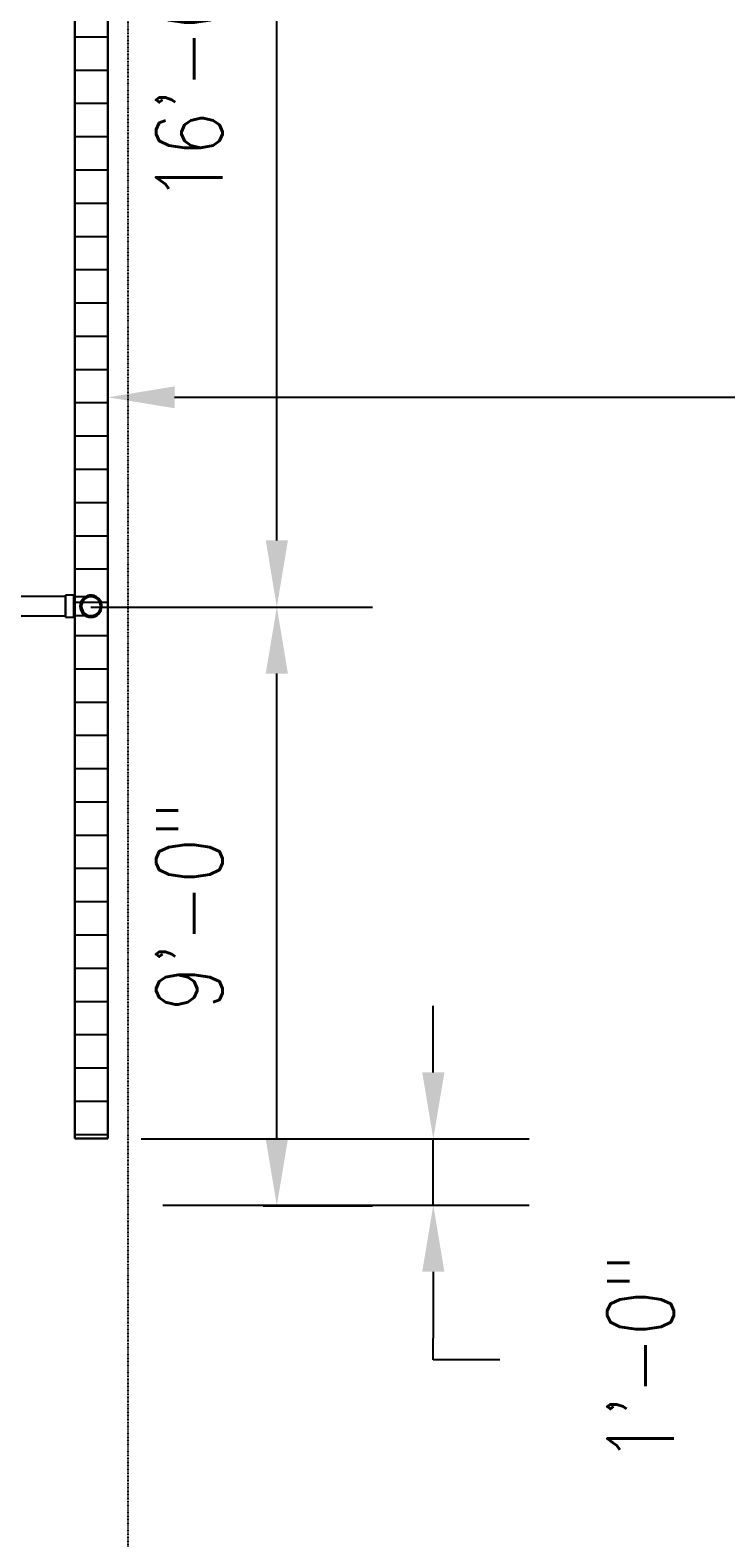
# Model space of a CAD drawing. Header units: inches. Extents: x -337 to 21291, y 405 to 2143.
# Tile 7 of 33: x 253 to 379, y 833 to 1105. Entities that reach past the tile are written whole.
import ezdxf
from ezdxf import colors
from ezdxf.entities.mleader import LeaderData, LeaderLine
from ezdxf.math import Vec2, Vec3

# ---------------------------------------------------------------- set-up
doc = ezdxf.new("R2010")
doc.units = ezdxf.units.IN
doc.header["$MEASUREMENT"] = 0
doc.linetypes.add('Dash', pattern=[0.25, 0.125, -0.125])
for name, color, linetype in [('A-ANNO-DIMS', 1, 'Continuous'), ('A-DETL-THIN', 151, 'Continuous'), ('P-PIPE', 3, 'Continuous'), ('S-ANNO-NOTE', 2, 'Continuous'), ('S-ANNO-SYMB', 2, 'Continuous')]:
    doc.layers.add(name, color=color, linetype=linetype)
doc.layers.add('A-WALL-PATT', color=9, linetype='Continuous', true_color=0x808080)
doc.styles.add('Annotative', font='romans.shx', dxfattribs={"width": 0.8, "height": 0.125})
doc.dimstyles.new('Annotative', dxfattribs={"dimscale": 0, "dimtxt": 0.125, "dimasz": 0.125, "dimexe": 0.18, "dimexo": 0.0625, "dimgap": 0.09, "dimtad": 1, "dimdec": 3, "dimzin": 3, "dimdsep": 46, "dimlunit": 4, "dimtxsty": 'Annotative', "dimcen": 0.09, "dimclrt": 2, "dimazin": 2, "dimtfac": 1, "dimtdec": 3, "dimtmove": 0, "dimatfit": 0, "dimfxl": 1, "dimtfill": 1, "dimfrac": 2, "dimtolj": 1, "dimtzin": 0, "dimarcsym": 0})

# ---------------------------------------------------------------- blocks, each defined once
blk = doc.blocks.new('*D51')
at = {"layer": 'A-ANNO-DIMS', "color": 0, "lineweight": -2, "transparency": 16777216}
for p, q in [((295.05, 1193.11), (314.81, 1193.11)), ((297.53, 1013.11), (297.53, 1181.11)), ((295.05, 1001.11), (314.81, 1001.11))]:
    blk.add_line(p, q, dxfattribs=at)
at = {"layer": 'A-ANNO-DIMS', "color": 0, "transparency": 16777216}
for points in [[(295.53, 1181.11), (299.53, 1181.11), (297.53, 1193.11)], [(295.53, 1013.11), (299.53, 1013.11), (297.53, 1001.11)]]:
    blk.add_solid(points, dxfattribs=at)
at = {"layer": 'A-ANNO-DIMS', "color": 2, "lineweight": -3, "transparency": 16777216, "insert": (281.75, 1097.11), "char_height": 12, "width": 60.1647, "attachment_point": 5, "rotation": 90, "style": 'Annotative', "bg_fill": 3, "box_fill_scale": 1.25, "bg_fill_color": 256, "bg_fill_true_color": 13158600, "bg_fill_transparency": 0}
blk.add_mtext('\\A1;16\'-0"', dxfattribs=at)
blk = doc.blocks.new('*D24')
at = {"layer": 'A-ANNO-DIMS', "color": 0, "lineweight": -2, "transparency": 16777216}
for p, q in [((263.96, 1001.11), (314.81, 1001.11)), ((297.53, 905.11), (297.53, 989.11)), ((295.05, 893.11), (314.81, 893.11))]:
    blk.add_line(p, q, dxfattribs=at)
at = {"layer": 'A-ANNO-DIMS', "color": 0, "transparency": 16777216}
for points in [[(295.53, 989.11), (299.53, 989.11), (297.53, 1001.11)], [(295.53, 905.11), (299.53, 905.11), (297.53, 893.11)]]:
    blk.add_solid(points, dxfattribs=at)
at = {"layer": 'A-ANNO-DIMS', "color": 2, "lineweight": -3, "transparency": 16777216, "insert": (281.75, 947.11), "char_height": 12, "width": 49.3115, "attachment_point": 5, "rotation": 90, "style": 'Annotative', "bg_fill": 3, "box_fill_scale": 1.25, "bg_fill_color": 256, "bg_fill_true_color": 13158600, "bg_fill_transparency": 0}
blk.add_mtext('\\A1;9\'-0"', dxfattribs=at)
blk = doc.blocks.new('*D28')
at = {"layer": 'A-ANNO-DIMS', "color": 0, "lineweight": -2, "transparency": 16777216}
for p, q in [((325.75, 917.16), (325.75, 929.16)), ((273.08, 905.16), (343.03, 905.16)), ((325.75, 893.21), (325.75, 905.16)), ((276.99, 893.21), (343.03, 893.21)), ((325.75, 881.21), (325.75, 869.21)), ((325.75, 865.33), (325.75, 869.21)), ((337.75, 865.33), (325.75, 865.33))]:
    blk.add_line(p, q, dxfattribs=at)
at = {"layer": 'A-ANNO-DIMS', "color": 0, "transparency": 16777216}
for points in [[(323.75, 917.16), (327.75, 917.16), (325.75, 905.16)], [(323.75, 881.21), (327.75, 881.21), (325.75, 893.21)]]:
    blk.add_solid(points, dxfattribs=at)
at = {"layer": 'A-ANNO-DIMS', "color": 2, "lineweight": -3, "transparency": 16777216, "insert": (357.13, 846.59), "char_height": 12, "width": 0.8782, "attachment_point": 1, "rotation": 90, "line_spacing_factor": 0.983083, "style": 'Annotative', "bg_fill": 3, "box_fill_scale": 1.25, "bg_fill_color": 256, "bg_fill_true_color": 13158600, "bg_fill_transparency": 0}
blk.add_mtext('\\A1;1\'-0"', dxfattribs=at)
blk = doc.blocks.new('Bend - PVC - Sch 40 - DWV_USACE - Standard-V11-00_SP_Foundation Drainage Plan-TO FDN_DOC')
at = {"layer": 'P-PIPE'}
for p, q in [((260.93, 1003.13), (259.43, 1003.13)), ((259.43, 1001.15), (259.43, 1003.13)), ((259.43, 1003.13), (259.43, 1001.15)), ((259.43, 1001.15), (259.43, 999.17)), ((259.43, 999.17), (259.43, 1001.15)), ((260.93, 1001.15), (260.93, 1003.13)), ((260.93, 1003.13), (260.93, 1001.15)), ((260.93, 1002.9), (261.06, 1002.9)), ((260.93, 1001.15), (260.93, 999.17)), ((260.93, 999.17), (260.93, 1001.15)), ((260.93, 1001.15), (260.93, 1001.15)), ((260.93, 1001.15), (260.93, 1001.15)), ((262.02, 1001.16), (262.02, 1001.15)), ((265.98, 1001.15), (265.98, 1001.16)), ((259.43, 999.17), (260.93, 999.17))]:
    blk.add_line(p, q, dxfattribs=at)
at = {"layer": 'P-PIPE', "flags": 128}
for points in [[(261.08, 1002.9), (261.18, 1002.9), (261.3, 1002.9), (261.42, 1002.9), (261.54, 1002.9), (261.66, 1002.9), (261.78, 1002.9), (261.9, 1002.9), (262.01, 1002.9), (262.13, 1002.9), (262.24, 1002.9), (262.35, 1002.9), (262.46, 1002.9), (262.56, 1002.9), (262.66, 1002.9), (262.76, 1002.9), (262.86, 1002.9), (262.95, 1002.9), (263.04, 1002.9), (263.13, 1002.9), (263.22, 1002.9), (263.3, 1002.9), (263.37, 1002.9), (263.44, 1002.9), (263.51, 1002.9), (263.58, 1002.9), (263.64, 1002.9), (263.69, 1002.9), (263.74, 1002.9), (263.79, 1002.9), (263.83, 1002.9), (263.87, 1002.9), (263.9, 1002.9), (263.93, 1002.9), (263.95, 1002.9), (263.97, 1002.9), (263.98, 1002.9), (263.99, 1002.9), (264, 1002.9), (264, 1002.9)], [(262.25, 1001.15), (262.25, 1001.22), (262.25, 1001.29), (262.26, 1001.36), (262.27, 1001.43), (262.28, 1001.5), (262.3, 1001.57), (262.32, 1001.64), (262.34, 1001.7), (262.36, 1001.77), (262.39, 1001.83), (262.41, 1001.9), (262.45, 1001.96), (262.48, 1002.02), (262.51, 1002.08), (262.55, 1002.14), (262.59, 1002.2), (262.64, 1002.25), (262.68, 1002.31), (262.73, 1002.36), (262.78, 1002.41), (262.83, 1002.46), (262.88, 1002.5), (262.94, 1002.55), (262.99, 1002.59), (263.05, 1002.63), (263.11, 1002.66), (263.17, 1002.7), (263.23, 1002.73), (263.3, 1002.76), (263.36, 1002.78), (263.43, 1002.81), (263.5, 1002.83), (263.56, 1002.85), (263.63, 1002.86), (263.7, 1002.88), (263.77, 1002.89), (263.84, 1002.9), (263.91, 1002.9), (263.98, 1002.9), (264, 1002.9)], [(264, 999.4), (263.93, 999.4), (263.86, 999.41), (263.79, 999.42), (263.72, 999.43), (263.65, 999.44), (263.58, 999.45), (263.51, 999.47), (263.45, 999.49), (263.38, 999.52), (263.32, 999.54), (263.25, 999.57), (263.19, 999.6), (263.13, 999.63), (263.07, 999.67), (263.01, 999.71), (262.95, 999.75), (262.9, 999.79), (262.84, 999.84), (262.79, 999.88), (262.74, 999.93), (262.69, 999.99), (262.65, 1000.04), (262.61, 1000.09), (262.56, 1000.15), (262.52, 1000.21), (262.49, 1000.27), (262.45, 1000.33), (262.42, 1000.39), (262.39, 1000.45), (262.37, 1000.52), (262.34, 1000.58), (262.32, 1000.65), (262.3, 1000.72), (262.29, 1000.79), (262.27, 1000.86), (262.26, 1000.92), (262.25, 1000.99), (262.25, 1001.06), (262.25, 1001.13), (262.25, 1001.15)], [(264, 1002.9), (264.07, 1002.9), (264.14, 1002.9), (264.21, 1002.89), (264.28, 1002.88), (264.35, 1002.87), (264.41, 1002.85), (264.48, 1002.83), (264.55, 1002.81), (264.61, 1002.79), (264.68, 1002.76), (264.74, 1002.74), (264.81, 1002.71), (264.87, 1002.67), (264.93, 1002.64), (264.99, 1002.6), (265.04, 1002.56), (265.1, 1002.51), (265.15, 1002.47), (265.2, 1002.42), (265.25, 1002.37), (265.3, 1002.32), (265.35, 1002.27), (265.39, 1002.21), (265.43, 1002.16), (265.47, 1002.1), (265.51, 1002.04), (265.54, 1001.98), (265.57, 1001.92), (265.6, 1001.85), (265.63, 1001.79), (265.65, 1001.72), (265.67, 1001.65), (265.69, 1001.59), (265.71, 1001.52), (265.72, 1001.45), (265.73, 1001.38), (265.74, 1001.31), (265.75, 1001.24), (265.75, 1001.17), (265.75, 1001.15)], [(265.75, 1001.15), (265.75, 1001.08), (265.74, 1001.01), (265.73, 1000.94), (265.72, 1000.87), (265.71, 1000.81), (265.7, 1000.74), (265.68, 1000.67), (265.66, 1000.6), (265.64, 1000.54), (265.61, 1000.47), (265.58, 1000.41), (265.55, 1000.34), (265.52, 1000.28), (265.48, 1000.22), (265.44, 1000.16), (265.4, 1000.11), (265.36, 1000.05), (265.31, 1000), (265.27, 999.95), (265.22, 999.9), (265.17, 999.85), (265.11, 999.8), (265.06, 999.76), (265, 999.72), (264.94, 999.68), (264.88, 999.64), (264.82, 999.61), (264.76, 999.58), (264.7, 999.55), (264.63, 999.52), (264.57, 999.5), (264.5, 999.48), (264.43, 999.46), (264.36, 999.44), (264.29, 999.43), (264.23, 999.42), (264.16, 999.41), (264.09, 999.41), (264.02, 999.4), (264, 999.4)], [(261.08, 999.4), (260.97, 999.4), (260.93, 999.4)], [(264, 999.4), (263.99, 999.4), (263.99, 999.4), (263.98, 999.4), (263.96, 999.4), (263.94, 999.4), (263.91, 999.4), (263.88, 999.4), (263.84, 999.4), (263.8, 999.4), (263.76, 999.4), (263.71, 999.4), (263.65, 999.4), (263.59, 999.4), (263.53, 999.4), (263.46, 999.4), (263.39, 999.4), (263.32, 999.4), (263.24, 999.4), (263.15, 999.4), (263.07, 999.4), (262.98, 999.4), (262.89, 999.4), (262.79, 999.4), (262.69, 999.4), (262.59, 999.4), (262.48, 999.4), (262.38, 999.4), (262.27, 999.4), (262.16, 999.4), (262.04, 999.4), (261.93, 999.4), (261.81, 999.4), (261.69, 999.4), (261.58, 999.4), (261.45, 999.4), (261.33, 999.4), (261.21, 999.4), (261.09, 999.4)]]:
    blk.add_lwpolyline(points, dxfattribs=at)
at = {"layer": 'P-PIPE'}
for centre, major_axis, start_param, end_param in [((264, 1001.15), (1.98, 0), 0, 3.141593), ((264, 1001.16), (1.98, 0), 0, 3.141593), ((264, 1001.16), (1.98, 0), 3.141593, 6.283185), ((264, 1001.15), (1.98, 0), 3.141593, 6.283185), ((264, 1001.15), (1.75, 0), 0, 3.141593), ((264, 1001.15), (1.75, 0), 3.141593, 6.283185)]:
    blk.add_ellipse(centre, major_axis=major_axis, ratio=0.999999, start_param=start_param, end_param=end_param, dxfattribs=at)
blk = doc.blocks.new('Mechanical_Box_H_rvt-1-00_SP_Foundation Drainage Plan-TO FDN_DOC')
at = {"layer": 'A-DETL-THIN'}
for p, q in [((261.08, 1481.16), (261.08, 905.21)), ((261.08, 905.21), (261.08, 1481.16)), ((267.08, 905.21), (267.08, 1475.16)), ((267.08, 1475.16), (267.08, 905.21)), ((261.08, 905.21), (261.08, 905.16)), ((261.08, 905.16), (261.08, 905.21)), ((261.08, 905.16), (267.08, 905.16)), ((267.08, 905.16), (261.08, 905.16)), ((267.08, 905.16), (267.08, 905.21)), ((267.08, 905.21), (267.08, 905.16))]:
    blk.add_line(p, q, dxfattribs=at)
at = {"layer": 'P-PIPE'}
for p, q in [((259.43, 1002.9), (237.08, 1002.9)), ((259.43, 1002.9), (259.43, 1001.15)), ((259.43, 1001.15), (259.43, 1002.9)), ((259.43, 1001.15), (259.43, 999.4)), ((259.43, 999.4), (259.43, 1001.15)), ((237.08, 999.4), (259.43, 999.4))]:
    blk.add_line(p, q, dxfattribs=at)
for start, end in [(0, 180), (180, 0)]:
    blk.add_arc((264.08, 1001.16), 1.75, start, end, dxfattribs=at)
at = {"layer": 'P-PIPE', "color": 3, "lineweight": 9}
blk.add_blockref('Bend - PVC - Sch 40 - DWV_USACE - Standard-V11-00_SP_Foundation Drainage Plan-TO FDN_DOC', (0, 0), dxfattribs=at)

msp = doc.modelspace()

# ---------------------------------------------------------------- hatches: boundary and pattern name
at = {"layer": 'A-WALL-PATT', "lineweight": -3}
h = msp.add_hatch(dxfattribs=at)
h.set_pattern_fill('FP_2', color=8, style=0, pattern_type=2)
h.set_pattern_definition([(0, (0, -0.031), (0, 6), [])])
h.paths.add_polyline_path([(267.0774, 905.1751), (267.0774, 1475.1269), (261.0774, 1475.1269), (261.0774, 905.1751)])

# ---------------------------------------------------------------- dimensions: what is measured, and where the dimension line sits
at = {"layer": 'A-ANNO-DIMS', "lineweight": -3}
dim = msp.add_linear_dim(base=(297.5306, 1193.1095), p1=(289.0453, 1001.1095), p2=(289.0453, 1193.1095), angle=90, dimstyle='Annotative', override={"dimpost": '\\X'}, dxfattribs=at)
dim.commit()
dim.dimension.update_dxf_attribs({"geometry": '*D51', "text_midpoint": (281.7477, 1097.1095)})

# ---------------------------------------------------------------- next in the draw order: dimensions: what is measured, and where the dimension line sits
dim = msp.add_linear_dim(base=(297.5306, 1001.1095), p1=(289.0453, 893.1095), p2=(257.9626, 1001.1095), angle=90, dimstyle='Annotative', override={"dimpost": '\\X'}, dxfattribs=at)
dim.commit()
dim.dimension.update_dxf_attribs({"geometry": '*D24', "text_midpoint": (281.7477, 947.1095)})

# ---------------------------------------------------------------- next in the draw order: leaders
at = {"layer": 'S-ANNO-NOTE', "lineweight": -3}
ml = msp.add_multileader_mtext('Standard', dxfattribs=at)
ml.set_content('TRENCH DRAIN', color=256, style='Annotative')
ml.set_leader_properties(color=1, linetype='ByLayer', lineweight=-1)
ml.build(insert=Vec2(0, 0))
ml.multileader.update_dxf_attribs({"text_right_attachment_type": 3, "dogleg_length": 0.125, "arrow_head_size": 12, "scale": 96})
ctx = ml.context
ctx.base_point, ctx.scale, ctx.char_height, ctx.arrow_head_size, ctx.landing_gap_size, ctx.plane_origin = Vec3(386.2968, 1038.9342), 96, 12, 12, 9, Vec3(242.4409, 1038.9342)
ctx.right_attachment = 3
notes = []
notes.append((ctx, [(0, (1, 1, 0), (374.2968, 1038.9342), (1, 0), 12, [(0, [(267.0774, 1038.9342)], 0, [])])]))
ctx.mtext.insert, ctx.mtext.flow_direction = Vec3(395.2968, 1044.9342), 5
for ctx, leaders in notes:
    for number, flags, end, landing, length, lines in leaders:
        leader = LeaderData()
        leader.index, (leader.has_last_leader_line, leader.has_dogleg_vector, leader.attachment_direction) = number, flags
        leader.last_leader_point, leader.dogleg_vector, leader.dogleg_length = Vec3(end), Vec3(landing), length
        for number, points, colour, breaks in lines:
            line = LeaderLine()
            line.index, line.vertices, line.color, line.breaks = number, Vec3.list(points), colors.encode_raw_color(colour), breaks
            leader.lines.append(line)
        ctx.leaders.append(leader)

# ---------------------------------------------------------------- next in the draw order: dimensions: what is measured, and where the dimension line sits
at = {"layer": 'A-ANNO-DIMS', "lineweight": -3}
dim = msp.add_linear_dim(base=(325.7483, 905.1577), p1=(270.9901, 893.2059), p2=(267.0774, 905.1577), angle=90, dimstyle='Annotative', override={"dimpost": '\\X'}, dxfattribs=at)
dim.commit()
dim.dimension.update_dxf_attribs({"geometry": '*D28', "text_midpoint": (333.5461, 865.3307), "dimtype": 160, "text_rotation": 90})

# ---------------------------------------------------------------- next in the draw order: linework, layer by layer
at = {"layer": 'S-ANNO-SYMB', "linetype": 'Dash', "lineweight": -3}
msp.add_lwpolyline([(-174.4984, 753.1765), (-174.4984, 1144.0985, -0.41421356), (-150.4984, 1168.0985), (246.6588, 1168.0985, -0.41421356), (270.6588, 1144.0985), (270.6588, 753.1765, -0.41421356), (246.6588, 729.1765), (-150.4984, 729.1765, -0.41421356)], format="xyb", close=True, dxfattribs=at)

# ---------------------------------------------------------------- next in the draw order: block references
at = {"layer": 'P-PIPE', "lineweight": -3}
msp.add_blockref('Mechanical_Box_H_rvt-1-00_SP_Foundation Drainage Plan-TO FDN_DOC', (0.0002, 0.0965), dxfattribs=at)

doc.saveas('drawing.dxf')
